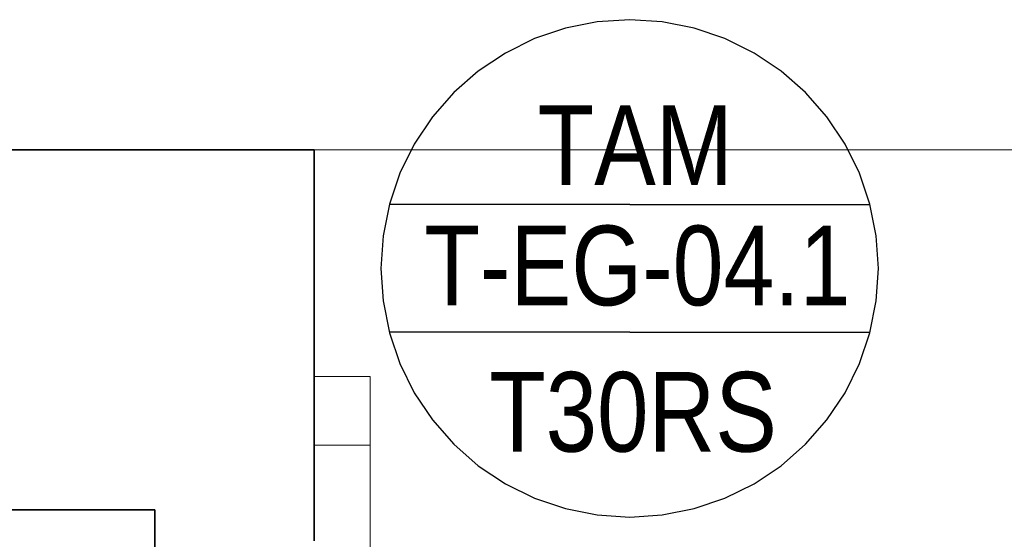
# Model space of a CAD drawing. Extents: x -297 to 573, y -46 to 548.
# Tile 88 of 256: x -18 to 13, y 234 to 250. Entities that reach past the tile are written whole.
import ezdxf
from ezdxf.lldxf.tags import DXFTag

# ---------------------------------------------------------------- set-up
doc = ezdxf.new("R2010")
doc.units = 0
doc.layers.get('0').update_dxf_attribs({"lineweight": 35})
for name, color, linetype, lineweight in [('5_EG-BESTAND', 7, 'Continuous', 25), ('5_EG-NEU', 7, 'Continuous', 25), ('5_EG-TÜRSTEMPEL', 7, 'Continuous', 25)]:
    doc.layers.add(name, color=color, linetype=linetype, lineweight=lineweight)
doc.layers.add('A_Wandschlitz', color=1, linetype='Continuous', lineweight=35, true_color=0xff0000)
doc.styles.get("Standard").update_dxf_attribs({"font": 'arial.ttf'})
tags = doc.linetypes.add('PUNKT2_S9', pattern=[0.0005, 0, -0.0005]).pattern_tags.tags
tags[6:7] = [DXFTag(74, 4), DXFTag(75, 0), DXFTag(340, '0'), DXFTag(46, 1.0), DXFTag(50, 0.0), DXFTag(44, 0.0), DXFTag(45, 0.0)]
tags[4:5] = [DXFTag(74, 4), DXFTag(75, 0), DXFTag(340, '0'), DXFTag(46, 1.0), DXFTag(50, 0.0), DXFTag(44, 0.0), DXFTag(45, 0.0)]

# ---------------------------------------------------------------- blocks, each defined once
blk = doc.blocks.new('Referenz-A07ALD4Q1N', base_point=(-101.907, -12.836))
at = {"layer": '5_EG-BESTAND', "color": 0, "lineweight": 35}
for p, q in [((-30.185, 246.222), (-8.281, 246.222)), ((-8.281, 246.222), (-8.281, 233.959))]:
    blk.add_line(p, q, dxfattribs=at)
at = {"layer": '5_EG-BESTAND', "color": 0, "linetype": 'PUNKT2_S9', "lineweight": 13, "ltscale": 0.13}
blk.add_line((29.477, 246.222), (-8.271, 246.222), dxfattribs=at)
at = {"layer": '5_EG-NEU', "color": 0, "lineweight": 13}
for p, q in [((-8.281, 239.111), (-6.529, 239.111)), ((-8.281, 236.959), (-8.281, 239.111)), ((-6.529, 236.959), (-6.529, 239.111)), ((-6.529, 239.111), (-6.529, 236.959)), ((-6.529, 236.959), (-8.281, 236.959)), ((-6.529, 236.959), (-6.529, 215.959))]:
    blk.add_line(p, q, dxfattribs=at)
at = {"layer": '5_EG-TÜRSTEMPEL', "color": 0, "lineweight": -2}
for p, q in [((0.594, 250.233), (-0.406, 250.034)), ((1.612, 250.3), (0.594, 250.233)), ((2.63, 250.233), (1.612, 250.3)), ((3.631, 250.034), (2.63, 250.233)), ((-0.406, 250.034), (-1.373, 249.706)), ((4.597, 249.706), (3.631, 250.034)), ((-1.373, 249.706), (-2.288, 249.255)), ((5.512, 249.255), (4.597, 249.706)), ((-2.288, 249.255), (-3.136, 248.688)), ((6.361, 248.688), (5.512, 249.255)), ((-3.136, 248.688), (-3.903, 248.015)), ((7.128, 248.015), (6.361, 248.688)), ((-3.903, 248.015), (-4.576, 247.248)), ((7.8, 247.248), (7.128, 248.015)), ((-4.576, 247.248), (-5.143, 246.4)), ((8.367, 246.4), (7.8, 247.248)), ((-5.143, 246.4), (-5.594, 245.485)), ((8.819, 245.485), (8.367, 246.4)), ((-5.594, 245.485), (-5.922, 244.519)), ((9.147, 244.519), (8.819, 245.485)), ((-5.922, 244.519), (-6.121, 243.518)), ((1.612, 244.5), (-5.927, 244.5)), ((1.612, 244.5), (9.151, 244.5)), ((9.346, 243.518), (9.147, 244.519)), ((-6.121, 243.518), (-6.188, 242.5)), ((9.412, 242.5), (9.346, 243.518)), ((-6.188, 242.5), (-6.121, 241.482)), ((9.346, 241.482), (9.412, 242.5)), ((-6.121, 241.482), (-5.922, 240.481)), ((9.147, 240.481), (9.346, 241.482)), ((1.612, 240.5), (-5.927, 240.5)), ((-5.922, 240.481), (-5.594, 239.515)), ((1.612, 240.5), (9.151, 240.5)), ((8.819, 239.515), (9.147, 240.481)), ((-5.594, 239.515), (-5.143, 238.6)), ((8.367, 238.6), (8.819, 239.515)), ((-5.143, 238.6), (-4.576, 237.752)), ((7.8, 237.752), (8.367, 238.6)), ((-4.576, 237.752), (-3.903, 236.984)), ((7.128, 236.984), (7.8, 237.752)), ((-3.903, 236.984), (-3.136, 236.312)), ((6.361, 236.312), (7.128, 236.984)), ((-3.136, 236.312), (-2.288, 235.745)), ((5.512, 235.745), (6.361, 236.312)), ((-2.288, 235.745), (-1.373, 235.294)), ((4.597, 235.294), (5.512, 235.745)), ((-1.373, 235.294), (-0.406, 234.966)), ((3.631, 234.966), (4.597, 235.294)), ((-0.406, 234.966), (0.594, 234.767)), ((0.594, 234.767), (1.612, 234.7)), ((1.612, 234.7), (2.63, 234.767)), ((2.63, 234.767), (3.631, 234.966))]:
    blk.add_line(p, q, dxfattribs=at)
at = {"layer": '5_EG-TÜRSTEMPEL', "color": 0, "lineweight": -2, "char_height": 2.5, "attachment_point": 1}
for s, insert in [('{\\W0.83;\\fArial;TAM}', (-1.272, 247.611)), ('{\\W0.82;\\fArial;T-EG-04.1}', (-4.833, 243.841)), ('{\\W0.83;\\fArial;T30RS}', (-2.793, 239.251))]:
    blk.add_mtext(s, dxfattribs=dict(at, insert=insert))
blk = doc.blocks.new('Wandschlitz-A07ALDCI1N', base_point=(-38.519, 232.927))
at = {"color": 0, "linetype": 'ByBlock', "lineweight": -2, "ltscale": 0.35}
for p, q in [((-38.519, 234.927), (-13.279, 232.927)), ((-38.519, 234.927), (-38.519, 232.927)), ((-13.279, 234.927), (-38.519, 234.927)), ((-13.279, 232.927), (-13.279, 234.927)), ((-38.519, 232.927), (-13.279, 232.927))]:
    blk.add_line(p, q, dxfattribs=at)

msp = doc.modelspace()

# ---------------------------------------------------------------- block references
at = {"color": 251, "lineweight": 25, "ltscale": 0.25, "true_color": 0x585858}
msp.add_blockref('Referenz-A07ALD4Q1N', (-101.907, -12.836), dxfattribs=at)
at = {"layer": 'A_Wandschlitz', "ltscale": 0.35}
msp.add_blockref('Wandschlitz-A07ALDCI1N', (-38.519, 232.927), dxfattribs=at)

doc.saveas('drawing.dxf')
